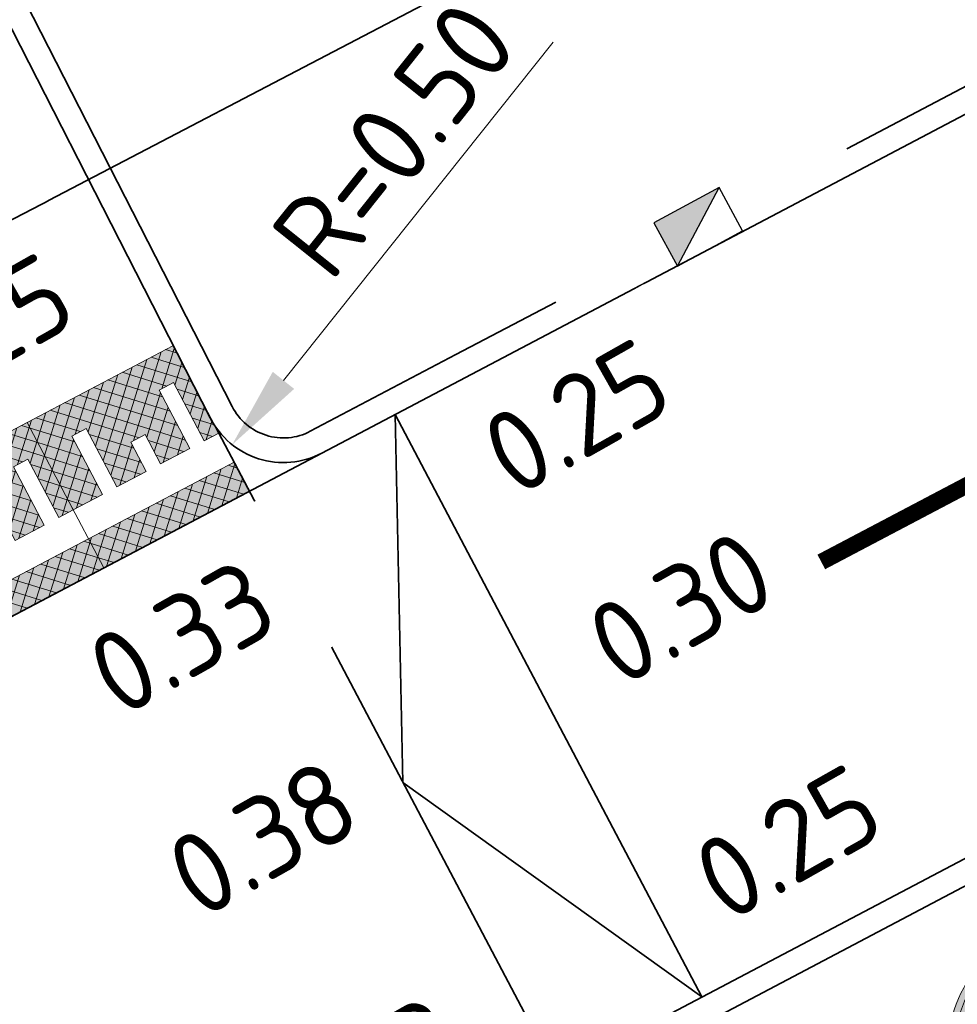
# Model space of a CAD drawing. Header units: metres. Extents: x 109063 to 109671, y 521086 to 521391.
# Tile 16 of 85: x 109175.45 to 109181.14, y 521221.3 to 521227.28. Entities that reach past the tile are written whole.
import ezdxf
from ezdxf.lldxf.tags import DXFTag

# ---------------------------------------------------------------- set-up
doc = ezdxf.new("R2010")
doc.units = ezdxf.units.M
doc.header["$PDMODE"] = 2
doc.linetypes.add('VH-TROTTOIRBAND-SO', pattern=[15, 5, -2, 2, -2, 2, -2])
doc.linetypes.add('VW-30270_STREEP', pattern=[3, 0.3, -2.7])
for name, color, linetype, lineweight in [('N-WE-OV-KABEL_GROEP3-G', 130, 'OV-KABEL-SO', 35), ('N-WE-RI-HWA_KOLK_TROTTOIRKOLK-S-200', 150, 'Continuous', 25), ('N-WE-VH-KANTOPSLUITING_TROTTOIRBAND_130X150-G', 210, 'VH-TROTTOIRBAND-SO', 35), ('N-WE-VH-KANTVERHARDING_WEG-G', 4, 'Continuous', 35), ('N-WE-VW-MARKERING_LANGS_STREEP_30270-G', 7, 'VW-30270_STREEP', 13), ('N-WE-VW-VERKEERSTEKEN-S-200', 7, 'Continuous', 25), ('X-XX-AL-M', 7, 'Continuous', 18), ('X-XX-AL-T25', 7, 'Continuous', 25)]:
    doc.layers.add(name, color=color, linetype=linetype, lineweight=lineweight)
doc.layers.get('0').freeze()
doc.styles.add('NLCS-ISO-M200-T25', font='NLCS-ISO.ttf', dxfattribs={"height": 0.5})
doc.styles.get("Standard").update_dxf_attribs({"font": 'isocpeur.ttf'})
tags = doc.linetypes.add('OV-KABEL-SO', pattern='A,4,-1,[103,NLCS.SHX,S=0.75,R=0,X=0,Y=0],-1,4,-1.5,["0V",Standard,S=1,R=0,X=0,Y=-0.5],-3', length=14.5).pattern_tags.tags
tags[18] = DXFTag(74, 10)
doc.dimstyles.new('NLCS-M200-T25-PIJL_L2_H2', dxfattribs={"dimscale": 0.2, "dimtxt": 2.5, "dimasz": 2.5, "dimexe": 2, "dimexo": 2, "dimgap": 0.7, "dimtad": 1, "dimzin": 0, "dimdsep": 46, "dimtxsty": 'NLCS-ISO-M200-T25', "dimcen": 0, "dimdle": 2, "dimclrd": 256, "dimclre": 256, "dimclrt": 256, "dimazin": 0, "dimtfac": 1, "dimtdec": 3, "dimtofl": 0, "dimtmove": 0, "dimatfit": 3, "dimfxl": 2, "dimfxlon": 1, "dimtfillclr": 256, "dimtolj": 1, "dimtzin": 0, "dimlwd": -1, "dimlwe": -1, "dimarcsym": 0})
pattern_1 = [(45, (0.001712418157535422, 2.932384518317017e-06), (-0.04949747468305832, 0.04949747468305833), []), (135, (0.001712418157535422, 2.932384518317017e-06), (-0.04949747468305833, -0.04949747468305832), [])]

# ---------------------------------------------------------------- blocks, each defined once
blk = doc.blocks.new('*D254')
at = {"layer": 'Defpoints', "color": 0, "transparency": 16777216}
for p in [(109177.0479702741, 521225.0917853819), (109176.736258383, 521224.7008433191)]:
    blk.add_point(p, dxfattribs=at)
at = {"layer": 'X-XX-AL-M', "transparency": 16777216}
blk.add_line((109178.6875748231, 521227.1481406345), (109177.0479702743, 521225.0917853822), dxfattribs=at)
blk.add_solid([(109176.9828132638, 521225.1437373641), (109177.1131272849, 521225.0398334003), (109176.736258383, 521224.7008433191)], dxfattribs=at)
at = {"layer": 'X-XX-AL-M', "transparency": 16777216, "insert": (109177.7186936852, 521226.5585693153), "char_height": 0.5, "attachment_point": 5, "rotation": 51.43340941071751, "style": 'NLCS-ISO-M200-T25', "bg_fill": 3, "box_fill_scale": 1.1, "bg_fill_color": 256, "bg_fill_true_color": 13158600, "bg_fill_transparency": 0}
blk.add_mtext('\\A1;R=0.50', dxfattribs=at)
blk = doc.blocks.new('SRI-KOLK_TROTTOIR-SO')
blk.add_hatch(color=256).paths.add_polyline_path([(1.125000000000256, 1.499999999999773), (-1.124999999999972, 1.499999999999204), (-1.124999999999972, 5.684341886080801e-13)])
blk.add_line((-1.124999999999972, 0), (1.124999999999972, 1.499999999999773))
at = {"flags": 128}
blk.add_lwpolyline([(-1.124999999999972, 0), (1.124999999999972, 0), (1.124999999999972, 1.499999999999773), (-1.124999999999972, 1.499999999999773)], close=True, dxfattribs=at)
blk = doc.blocks.new('N-SVW-VERKEERSTEKEN_BORD_G12A-SO')
at = {"true_color": 0x007dc8}
h = blk.add_hatch(color=152, dxfattribs=at)
h.dxf.hatch_style = 1
h.paths.add_polyline_path([(3.356918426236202, 1.154815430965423), (3.546040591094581, 1.219875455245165, 0.5778775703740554), (-2.833352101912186, 2.456545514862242), (-2.682239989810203, 2.325529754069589, -0.5778775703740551)])
h = blk.add_hatch(color=152, dxfattribs=at)
h.dxf.hatch_style = 1
h.paths.add_polyline_path([(-3.35, 0, 1), (3.35, 0, 1)])
h.paths.add_polyline_path([(-0.05489022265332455, 1.663209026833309), (-0.2368011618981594, 1.958814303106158, 0.2553060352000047), (-0.3137206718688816, 2.000828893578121), (-0.7132546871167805, 2.000828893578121), (-0.6119572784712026, 2.237174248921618, -0.3183027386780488), (-0.4769093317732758, 2.332838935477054), (-0.2574392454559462, 2.332838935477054), (-0.2574392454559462, 2.546676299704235), (-0.5331907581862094, 2.546676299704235, 0.3213273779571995), (-0.7639033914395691, 2.411628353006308), (-1.157804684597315, 1.528161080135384), (-1.287219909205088, 1.550646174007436), (-1.287219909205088, 1.719490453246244, 0.1068023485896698), (-1.664245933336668, 1.651943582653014), (-1.591112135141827, 1.494364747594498, 0.6710616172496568), (-1.655304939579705, 0.2490095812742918, 0.9483494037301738), (-0.9608425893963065, 1.449348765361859), (-0.8201619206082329, 1.775726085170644), (-0.2524832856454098, 0.8483395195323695, 0.2610761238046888), (-0.09990620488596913, 0.7628435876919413), (0.5247306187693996, 0.7628435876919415, 0.9315490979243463), (1.903419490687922, 0.8585082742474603, 0.9228273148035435), (0.5303633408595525, 0.9710711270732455), (0.00124606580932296, 0.9710710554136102, -0.2552017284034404), (-0.12239129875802, 1.038572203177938), (-0.2236887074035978, 1.196151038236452), (-0.04952293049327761, 1.572598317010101, 0.2513456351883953)], flags=16)
h.paths.add_polyline_path([(-1.234402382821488, 1.333895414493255), (-1.443895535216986, 0.8789584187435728, 1), (-1.254757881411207, 0.7918627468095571), (-1.045264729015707, 1.246799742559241, -0.8633696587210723), (-1.520287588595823, 0.4252713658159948, -0.929508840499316)], flags=0)
h.paths.add_polyline_path([(0.5190978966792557, 2.000828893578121), (1.717722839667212, 2.000828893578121), (1.717722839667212, 1.719490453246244), (1.16621981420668, 1.719490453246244, 0.1366086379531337), (0.7054305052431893, 1.559138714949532, -0.4856487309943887), (0.5866447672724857, 1.584396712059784), (0.4433471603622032, 1.890461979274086, -0.5265277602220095)], flags=16)
h.paths.add_polyline_path([(-0.5556418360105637, 0.04230770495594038), (-0.3305959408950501, 0.04254207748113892), (-0.3305959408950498, -0.1149909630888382), (-0.5275580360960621, -0.1149909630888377, 0.3458606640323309), (-0.6513101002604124, -0.1901433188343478), (-0.7413954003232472, -0.4301486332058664), (0.564113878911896, -0.4301486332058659), (0.6372934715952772, -0.2725697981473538), (0.4122135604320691, -0.2725697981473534, -1), (0.4122135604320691, -0.1149909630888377), (0.9917886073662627, -0.1149909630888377), (0.9917886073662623, -0.2725697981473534), (0.8060919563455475, -0.2725697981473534), (0.6823094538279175, -0.5482984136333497), (0.8904911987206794, -0.9534422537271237, -0.3180092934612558), (1.737378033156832, -1.177270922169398, -0.4761740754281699), (1.514794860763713, -2.321085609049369, -0.5293484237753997), (0.4009481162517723, -1.735657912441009), (0.04077446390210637, -1.735657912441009), (-0.8539353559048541, -0.7452605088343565), (-0.9327247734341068, -0.975973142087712, -0.427470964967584), (-0.5950982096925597, -2.017348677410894, -0.4733002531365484), (-1.738981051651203, -2.240034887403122, -0.7942654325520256), (-1.079015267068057, -0.9196917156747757), (-0.8089193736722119, -0.148787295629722, -0.3343475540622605)], flags=16)
h.paths.add_polyline_path([(1.689078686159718, 0.8832194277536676, -0.929508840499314), (0.7441778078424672, 0.7628435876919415), (1.245032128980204, 0.7628435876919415, 1), (1.245032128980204, 0.9710711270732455), (0.7441778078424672, 0.9710711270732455, -0.8633696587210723)], flags=0)
h.paths.add_polyline_path([(-0.7864113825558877, -0.5820489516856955), (0.4909800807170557, -0.5820489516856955), (0.06330535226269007, -1.527430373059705)], flags=0)
h.paths.add_polyline_path([(-1.135296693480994, -1.07727055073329), (-1.332258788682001, -1.634360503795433, 1.053204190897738), (-1.180312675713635, -1.679376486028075), (-0.988983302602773, -1.12791925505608, -0.5422541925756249), (-0.8795759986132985, -2.11751120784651, -0.6326380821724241), (-1.855575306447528, -1.6568455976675, -0.4799026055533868)], flags=0)
h.paths.add_polyline_path([(0.5979102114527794, -0.7283623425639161), (0.7498105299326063, -1.020989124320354, 0.2341669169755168), (0.4009481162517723, -1.578079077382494), (0.2096187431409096, -1.578079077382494)], flags=0)
h.paths.add_polyline_path([(0.8229901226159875, -1.167302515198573), (1.036804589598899, -1.578079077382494), (0.564113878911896, -1.578079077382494, -0.2160576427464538)], flags=0)
h.paths.add_polyline_path([(0.9636707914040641, -1.094122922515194, -0.5642606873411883), (1.744430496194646, -1.74783627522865, -0.3964878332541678), (1.099204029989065, -2.250804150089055, -0.3501344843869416), (0.564113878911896, -1.735657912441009), (1.166219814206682, -1.735657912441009, 0.5661508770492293), (1.233766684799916, -1.623095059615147)], flags=0)
at = {"true_color": 0xffffff}
h = blk.add_hatch(color=7, dxfattribs=at)
h.dxf.hatch_style = 1
h.paths.add_polyline_path([(-2.682239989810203, 2.325529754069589), (-2.531127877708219, 2.194513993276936, -0.5778775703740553), (3.167796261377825, 1.089755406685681), (3.356918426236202, 1.154815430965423, 0.5778775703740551)])
at = {"true_color": 0x007dc8}
h = blk.add_hatch(color=152, dxfattribs=at)
h.dxf.hatch_style = 1
h.paths.add_polyline_path([(-2.682239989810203, 2.325529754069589), (-2.833352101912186, 2.456545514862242, 0.1804943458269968), (-3.75, 0, 0.4142135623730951), (0, -3.75), (0, -3.55, -0.4142135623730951), (-3.55, 0, -0.1804943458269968)])
at = {"true_color": 0xffffff}
h = blk.add_hatch(color=7, dxfattribs=at)
h.dxf.hatch_style = 1
h.paths.add_polyline_path([(-0.05489022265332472, 1.663209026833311), (-0.2368011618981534, 1.958814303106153, 0.2553060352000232), (-0.3137206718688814, 2.000828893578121), (-0.713254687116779, 2.00082889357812), (-0.6119572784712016, 2.237174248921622, -0.3183027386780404), (-0.4769093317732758, 2.332838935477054), (-0.257439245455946, 2.332838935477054), (-0.257439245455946, 2.546676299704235), (-0.5331907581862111, 2.546676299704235, 0.3213273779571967), (-0.7639033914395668, 2.411628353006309), (-1.157804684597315, 1.528161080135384), (-1.287219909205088, 1.550646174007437), (-1.287219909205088, 1.719490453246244, 0.1068023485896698), (-1.664245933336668, 1.651943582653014), (-1.591112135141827, 1.494364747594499, 0.671061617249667), (-1.65530493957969, 0.2490095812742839, 0.9483494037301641), (-0.9608425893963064, 1.449348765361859), (-0.8201619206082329, 1.775726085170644), (-0.2518065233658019, 0.8472428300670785, 0.2591533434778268), (-0.09990620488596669, 0.7628435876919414), (0.5247306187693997, 0.7628435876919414, 0.9315490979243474), (1.903419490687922, 0.8585082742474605, 0.9228273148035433), (0.5303633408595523, 0.9710711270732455), (0.001391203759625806, 0.9710711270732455, -0.2554646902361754), (-0.1223912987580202, 1.038572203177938), (-0.2236887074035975, 1.196151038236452), (-0.04925750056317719, 1.573177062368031, 0.2495832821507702)])
h.paths.add_polyline_path([(-1.520287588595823, 0.425271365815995, -0.9295088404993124), (-1.234402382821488, 1.333895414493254), (-1.443895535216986, 0.8789584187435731, 1), (-1.254757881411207, 0.7918627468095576), (-1.045264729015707, 1.246799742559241, -0.8633696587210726)], flags=16)
h.paths.add_polyline_path([(1.689078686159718, 0.8832194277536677, -0.9295088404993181), (0.744177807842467, 0.7628435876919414), (1.245032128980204, 0.7628435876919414, 1), (1.245032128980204, 0.9710711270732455), (0.744177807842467, 0.9710711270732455, -0.8633696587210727)], flags=16)
h = blk.add_hatch(color=7, dxfattribs=at)
h.dxf.hatch_style = 1
h.paths.add_polyline_path([(-3.35, 0, -0.1804943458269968), (-2.531127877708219, 2.194513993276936), (-2.682239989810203, 2.325529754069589, 0.1804943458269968), (-3.55, 0, 0.4142135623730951), (0, -3.55), (0, -3.35, -0.4142135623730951)])
h = blk.add_hatch(color=7, dxfattribs=at)
h.dxf.hatch_style = 1
h.paths.add_polyline_path([(1.166219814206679, 1.719490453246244), (1.717722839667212, 1.719490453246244), (1.717722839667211, 2.000828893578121), (0.5190978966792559, 2.000828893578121, 0.5721557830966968), (0.4481691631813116, 1.880162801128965), (0.5866447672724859, 1.584396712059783, 0.4363209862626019), (0.6951614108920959, 1.551910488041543, -0.1401265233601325)])
at = {"true_color": 0x007dc8}
h = blk.add_hatch(color=152, dxfattribs=at)
h.dxf.hatch_style = 1
h.paths.add_polyline_path([(-1.045264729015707, 1.246799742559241), (-1.254757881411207, 0.7918627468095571, -1), (-1.443895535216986, 0.8789584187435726), (-1.234402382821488, 1.333895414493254, 0.9295088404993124), (-1.520287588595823, 0.425271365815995, 0.8633696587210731)])
h = blk.add_hatch(color=152, dxfattribs=at)
h.dxf.hatch_style = 1
h.paths.add_polyline_path([(3.75, 0, 0.08302223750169), (3.546040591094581, 1.219875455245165), (3.356918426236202, 1.154815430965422, -0.08302223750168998), (3.55, 0, -0.4142135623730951), (0, -3.55), (0, -3.75, 0.4142135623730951)])
h = blk.add_hatch(color=152, dxfattribs=at)
h.dxf.hatch_style = 1
h.paths.add_polyline_path([(0.744177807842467, 0.9710711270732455), (1.245032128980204, 0.9710711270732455, -1), (1.245032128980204, 0.7628435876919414), (0.744177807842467, 0.7628435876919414, 0.9295088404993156), (1.689078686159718, 0.8832194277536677, 0.8633696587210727)])
at = {"true_color": 0xffffff}
h = blk.add_hatch(color=7, dxfattribs=at)
h.dxf.hatch_style = 1
h.paths.add_polyline_path([(3.356918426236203, 1.154815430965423), (3.167796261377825, 1.08975540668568, -0.08302223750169), (3.35, 0, -0.4142135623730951), (0, -3.35), (0, -3.55, 0.4142135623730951), (3.55, 0, 0.08302223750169)])
h = blk.add_hatch(color=7, dxfattribs=at)
h.dxf.hatch_style = 1
h.paths.add_polyline_path([(0.6823094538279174, -0.5482984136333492), (0.8060919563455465, -0.2725697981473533), (0.9917886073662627, -0.2725697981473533), (0.9917886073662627, -0.1149909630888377), (0.412213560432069, -0.1149909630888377, 1), (0.412213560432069, -0.2725697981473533), (0.6372934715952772, -0.2725697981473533), (0.5641138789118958, -0.4301486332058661), (-0.7413954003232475, -0.4301486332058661), (-0.6513101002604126, -0.190143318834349, -0.3458606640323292), (-0.5275580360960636, -0.1149909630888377), (-0.3305959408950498, -0.1149909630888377), (-0.3305959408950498, 0.04254207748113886), (-0.5556418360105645, 0.04230770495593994, 0.3343475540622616), (-0.8089193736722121, -0.1487872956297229), (-1.079015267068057, -0.9196917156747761, 0.7942654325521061), (-1.738981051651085, -2.240034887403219, 0.4733002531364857), (-0.5950982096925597, -2.017348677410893, 0.427470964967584), (-0.932724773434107, -0.9759731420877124), (-0.853935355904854, -0.7452605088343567), (0.04077446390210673, -1.735657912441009), (0.4009481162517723, -1.735657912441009, 0.5293484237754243), (1.514794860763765, -2.321085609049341, 0.4761740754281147), (1.73737803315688, -1.177270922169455, 0.3180092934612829), (0.8904911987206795, -0.9534422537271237)])
h.paths.add_polyline_path([(-0.7864113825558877, -0.5820489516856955), (0.4909800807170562, -0.5820489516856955), (0.06330535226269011, -1.527430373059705)], flags=16)
h.paths.add_polyline_path([(-0.9889833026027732, -1.127919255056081, -0.5422541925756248), (-0.8795759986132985, -2.117511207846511, -0.6326380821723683), (-1.855575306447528, -1.656845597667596, -0.479902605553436), (-1.135296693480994, -1.07727055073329), (-1.332258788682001, -1.634360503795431, 1.053204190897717), (-1.180312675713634, -1.679376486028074)], flags=16)
h.paths.add_polyline_path([(0.5979102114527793, -0.7283623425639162), (0.7498105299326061, -1.020989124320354, 0.2341669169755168), (0.4009481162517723, -1.578079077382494), (0.2096187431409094, -1.578079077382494)], flags=16)
h.paths.add_polyline_path([(0.822990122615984, -1.167302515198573), (1.036804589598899, -1.578079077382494), (0.5641138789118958, -1.578079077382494, -0.2160576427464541)], flags=16)
h.paths.add_polyline_path([(0.5641138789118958, -1.735657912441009), (1.166219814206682, -1.735657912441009, 0.566150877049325), (1.233766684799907, -1.623095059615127), (0.9636707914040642, -1.094122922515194, -0.5642606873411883), (1.744430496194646, -1.74783627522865, -0.3964878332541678), (1.099204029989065, -2.250804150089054, -0.3501344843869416)], flags=16)
at = {"true_color": 0x007dc8}
h = blk.add_hatch(color=152, dxfattribs=at)
h.dxf.hatch_style = 1
h.paths.add_polyline_path([(-0.7864113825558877, -0.5820489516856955), (0.06330535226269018, -1.527430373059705), (0.490980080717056, -0.5820489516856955)])
h = blk.add_hatch(color=152, dxfattribs=at)
h.dxf.hatch_style = 1
h.paths.add_polyline_path([(0.2096187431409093, -1.578079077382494), (0.4009481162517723, -1.578079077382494, -0.2341669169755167), (0.7498105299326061, -1.020989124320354), (0.5979102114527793, -0.7283623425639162)])
h = blk.add_hatch(color=152, dxfattribs=at)
h.dxf.hatch_style = 1
h.paths.add_polyline_path([(-1.332258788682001, -1.634360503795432), (-1.135296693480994, -1.07727055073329, 0.479902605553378), (-1.855575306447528, -1.656845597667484, 0.6326380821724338), (-0.8795759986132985, -2.117511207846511, 0.5422541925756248), (-0.9889833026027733, -1.12791925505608), (-1.180312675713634, -1.679376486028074, -1.053204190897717)])
h = blk.add_hatch(color=152, dxfattribs=at)
h.dxf.hatch_style = 1
h.paths.add_polyline_path([(1.744430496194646, -1.74783627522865, 0.5642606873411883), (0.9636707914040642, -1.094122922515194), (1.233766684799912, -1.623095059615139, -0.5661508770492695), (1.166219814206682, -1.735657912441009), (0.5641138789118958, -1.735657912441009, 0.3501344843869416), (1.099204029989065, -2.250804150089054, 0.3964878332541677)])
h = blk.add_hatch(color=152, dxfattribs=at)
h.dxf.hatch_style = 1
h.paths.add_polyline_path([(1.036804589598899, -1.578079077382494), (0.8229901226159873, -1.167302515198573, 0.2160576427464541), (0.5641138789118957, -1.578079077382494)])
at = {"color": 7, "lineweight": 0, "true_color": 0xffffff}
for points in [[(0.5303633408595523, 0.9710711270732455, -0.9228273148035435), (1.903419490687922, 0.8585082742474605, -0.931549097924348), (0.5247306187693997, 0.7628435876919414), (-0.09990620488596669, 0.7628435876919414, -0.2591533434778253), (-0.2518065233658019, 0.8472428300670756), (-0.8201619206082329, 1.775726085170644), (-0.9608425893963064, 1.449348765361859, -0.9483494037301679), (-1.655304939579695, 0.2490095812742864, -0.6710616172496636), (-1.591112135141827, 1.494364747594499), (-1.664245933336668, 1.651943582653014, -0.1068023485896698), (-1.287219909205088, 1.719490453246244), (-1.287219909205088, 1.550646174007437), (-1.157804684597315, 1.528161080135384), (-0.7639033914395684, 2.411628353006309, -0.3213273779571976), (-0.5331907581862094, 2.546676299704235), (-0.257439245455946, 2.546676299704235), (-0.257439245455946, 2.332838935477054), (-0.4769093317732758, 2.332838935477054, 0.3183027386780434), (-0.6119572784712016, 2.237174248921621), (-0.7132546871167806, 2.000828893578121), (-0.3137206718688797, 2.000828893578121, -0.2655979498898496), (-0.2349541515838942, 1.955812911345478), (-0.05489022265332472, 1.663209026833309, -0.2495832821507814), (-0.04925750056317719, 1.573177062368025), (-0.2236887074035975, 1.196151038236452), (-0.1223912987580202, 1.038572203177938, 0.2554646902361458), (0.001391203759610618, 0.9710711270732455)], [(1.717722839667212, 2.000828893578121), (0.5190978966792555, 2.000828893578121, 0.5265277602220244), (0.4433471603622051, 1.890461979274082), (0.5866447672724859, 1.584396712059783, 0.4856487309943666), (0.7054305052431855, 1.559138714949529, -0.1366086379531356), (1.166219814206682, 1.719490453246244), (1.717722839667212, 1.719490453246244)], [(-1.045264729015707, 1.246799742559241, -0.8633696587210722), (-1.520287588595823, 0.425271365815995, -0.9295088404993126), (-1.234402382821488, 1.333895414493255), (-1.443895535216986, 0.8789584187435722, 0.9999999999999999), (-1.254757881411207, 0.7918627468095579)], [(0.744177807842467, 0.9710711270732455, -0.8633696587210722), (1.689078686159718, 0.8832194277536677, -0.9295088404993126), (0.744177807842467, 0.7628435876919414), (1.245032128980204, 0.7628435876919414, 0.9999999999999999), (1.245032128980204, 0.9710711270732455)], [(0.6823094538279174, -0.5482984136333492), (0.8060919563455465, -0.2725697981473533), (0.9917886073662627, -0.2725697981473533), (0.9917886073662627, -0.1149909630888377), (0.412213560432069, -0.1149909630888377, 0.9999999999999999), (0.412213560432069, -0.2725697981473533), (0.6372934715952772, -0.2725697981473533), (0.5641138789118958, -0.4301486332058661), (-0.7413954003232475, -0.4301486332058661), (-0.6513101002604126, -0.1901433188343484, -0.3458606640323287), (-0.5275580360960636, -0.1149909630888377), (-0.3305959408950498, -0.1149909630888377), (-0.3305959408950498, 0.04254207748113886), (-0.5556418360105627, 0.04230770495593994, 0.3343475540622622), (-0.8089193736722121, -0.1487872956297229), (-1.079015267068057, -0.9196917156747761, 0.7942654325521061), (-1.738981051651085, -2.240034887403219, 0.4733002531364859), (-0.5950982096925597, -2.017348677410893, 0.4274709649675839), (-0.932724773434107, -0.9759731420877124), (-0.853935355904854, -0.7452605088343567), (0.04077446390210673, -1.735657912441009), (0.4009481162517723, -1.735657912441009, 0.5293484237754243), (1.514794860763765, -2.321085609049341, 0.4761740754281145), (1.73737803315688, -1.177270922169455, 0.3180092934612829), (0.8904911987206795, -0.9534422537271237)], [(0.5979102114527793, -0.7283623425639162), (0.2096187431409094, -1.578079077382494), (0.4009481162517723, -1.578079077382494, -0.2341669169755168), (0.7498105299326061, -1.020989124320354)], [(-0.9889833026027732, -1.12791925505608, -0.5422541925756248), (-0.8795759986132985, -2.117511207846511, -0.6326380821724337), (-1.855575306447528, -1.656845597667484, -0.479902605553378), (-1.135296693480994, -1.07727055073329), (-1.332258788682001, -1.634360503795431, 1.053204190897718), (-1.180312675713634, -1.679376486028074)], [(0.9636707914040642, -1.094122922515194, -0.5642606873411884), (1.744430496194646, -1.74783627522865, -0.3964878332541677), (1.099204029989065, -2.250804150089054, -0.3501344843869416), (0.5641138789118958, -1.735657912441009), (1.166219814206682, -1.735657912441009, 0.5661508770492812), (1.233766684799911, -1.623095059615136)], [(1.036804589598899, -1.578079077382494), (0.8229901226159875, -1.167302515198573, 0.2160576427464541), (0.5641138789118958, -1.578079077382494)]]:
    blk.add_lwpolyline(points, format="xyb", close=True, dxfattribs=at)
blk.add_lwpolyline([(0.4909800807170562, -0.5820489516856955), (-0.7864113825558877, -0.5820489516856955), (0.06330535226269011, -1.527430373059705)], close=True, dxfattribs=at)
at = {"color": 152, "lineweight": 0, "true_color": 0x007dc8}
blk.add_circle((0, 0), 3.75, dxfattribs=at)
at = {"color": 7, "lineweight": 0, "true_color": 0xffffff}
for radius in [3.55, 3.35]:
    blk.add_circle((0, 0), radius, dxfattribs=at)
blk = doc.blocks.new('Prefab drempel 1000x1000')
at = {"lineweight": 0}
h = blk.add_hatch(dxfattribs=at)
h.set_pattern_fill('L45L135', color=256, scale=0.07, style=0)
h.set_pattern_definition(pattern_1)
h.paths.add_polyline_path([(1, 0.800002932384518), (1, 1.000002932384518), (0, 1.000002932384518), (-2.775557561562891e-17, 0.8000029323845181)])
h = blk.add_hatch(color=254)
h.dxf.hatch_style = 1
h.paths.add_polyline_path([(1, 0.800002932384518), (1, 1.000002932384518), (0, 1.000002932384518), (0, 0.8000029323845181)])
h.paths.add_polyline_path([(1, 2.932384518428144e-06), (1, 0.6000029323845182), (0.8, 0.6000029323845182), (0.8, 0.2000029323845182), (0.7, 0.2000029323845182), (0.7, 0.6000029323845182), (0.4999999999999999, 0.6000029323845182), (0.4999999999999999, 0.4000029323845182), (0.4, 0.4000029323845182), (0.4, 0.6000029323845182), (0.1999999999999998, 0.6000029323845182), (0.1999999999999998, 0.2000029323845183), (0.1000000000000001, 0.2000029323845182), (0.1000000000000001, 0.6000029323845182), (0, 0.6000029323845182), (0, 2.932384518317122e-06)])
h = blk.add_hatch(dxfattribs=at)
h.set_pattern_fill('L45L135', color=256, scale=0.07, style=2)
h.set_pattern_definition(pattern_1)
h.paths.add_polyline_path([(1, 2.932384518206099e-06), (0.9999999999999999, 0.6000029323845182), (0.8000000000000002, 0.6000029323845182), (0.8000000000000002, 0.2000029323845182), (0.7, 0.2000029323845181), (0.7, 0.6000029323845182), (0.4999999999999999, 0.6000029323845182), (0.4999999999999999, 0.4000029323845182), (0.4, 0.4000029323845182), (0.4, 0.6000029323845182), (0.2, 0.6000029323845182), (0.2, 0.2000029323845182), (0.09999999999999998, 0.2000029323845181), (0.1000000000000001, 0.6000029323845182), (0, 0.6000029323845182), (0, 2.932384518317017e-06)])
for p, q in [((1, 1.000002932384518), (0, 1.000002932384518)), ((0, 2.932384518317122e-06), (0, 1.000002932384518)), ((1, -7.347629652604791e-17), (1, 1.000002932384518)), ((1, 0.800002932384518), (0, 0.8000029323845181)), ((0.09999999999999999, 0.6000029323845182), (0, 0.6000029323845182)), ((0.1, 0.2000029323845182), (0.1, 0.6000029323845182)), ((0.2, 0.2000029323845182), (0.2, 0.6000029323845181)), ((0.4, 0.6000029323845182), (0.2, 0.6000029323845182)), ((0.4, 0.4000029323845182), (0.4, 0.6000029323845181)), ((0.4999999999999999, 0.4000029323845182), (0.4999999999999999, 0.6000029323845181)), ((0.7, 0.6000029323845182), (0.5, 0.6000029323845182)), ((0.7, 0.2000029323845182), (0.7, 0.6000029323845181)), ((0.8, 0.2000029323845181), (0.8, 0.6000029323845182)), ((1, 0.6000029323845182), (0.8000000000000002, 0.6000029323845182)), ((1, 0.4000029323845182), (1, 0.6000029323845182)), ((0.4999999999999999, 0.4000029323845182), (0.4, 0.4000029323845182)), ((0.2, 0.2000029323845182), (0.1, 0.2000029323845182)), ((0.8, 0.2000029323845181), (0.7, 0.2000029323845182)), ((1, 2.932384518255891e-06), (0, 2.932384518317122e-06))]:
    blk.add_line(p, q, dxfattribs=at)

msp = doc.modelspace()

# ---------------------------------------------------------------- linework, layer by layer
at = {"layer": 'N-WE-VH-KANTOPSLUITING_TROTTOIRBAND_130X150-G', "flags": 128}
msp.add_lwpolyline([(109178.3459975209, 521220.5197399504), (109209.1546649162, 521236.7523619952), (109218.0013065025, 521241.4135240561), (109218.0586672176, 521241.4437465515)], dxfattribs=at)
at = {"layer": 'N-WE-VH-KANTVERHARDING_WEG-G'}
msp.add_lwpolyline([(109137.971343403, 521240.278690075), (109134.9887209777, 521237.3929670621, 0.0266060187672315), (109127.754194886, 521244.2898742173), (109133.3123992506, 521250.9492642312, -0.1012451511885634), (109134.8791121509, 521252.1994076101), (109147.1283210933, 521258.4475161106, -0.3302105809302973), (109154.1757368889, 521257.2653756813, -0.07378496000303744), (109174.8964722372, 521228.2056986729), (109176.6026675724, 521224.8643969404, 0.4179681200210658), (109177.2810406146, 521224.649430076), (109216.0668224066, 521245.0850736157), (109216.6842473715, 521245.4103855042, 0.4249977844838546), (109217.8868912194, 521249.5593272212), (109217.3645875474, 521250.4681693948), (109220.4654127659, 521252.2245972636), (109221.1347327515, 521251.0429692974, 0.4053219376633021), (109225.1434763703, 521249.8674250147), (109232.5505613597, 521253.7701063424)], format="xyb", dxfattribs=at)
at = {"layer": 'N-WE-VH-KANTVERHARDING_WEG-G', "flags": 128}
msp.add_lwpolyline([(109117.1889666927, 521183.5978220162), (109116.5783385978, 521184.7714578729, -0.412697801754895), (109117.8412536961, 521188.8102502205), (109209.0847438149, 521236.8850685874), (109217.9313854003, 521241.5462306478), (109218.8734567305, 521242.0425938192, -0.4035109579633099), (109222.872944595, 521240.8832718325), (109223.5519866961, 521239.7016946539), (109226.817331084, 521241.5782595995)], format="xyb", dxfattribs=at)
at = {"layer": 'N-WE-VH-KANTVERHARDING_WEG-G'}
msp.add_lwpolyline([(109171.9723453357, 521221.8523503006), (109177.2810406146, 521224.649430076)], dxfattribs=at)
at = {"layer": 'N-WE-VW-MARKERING_LANGS_STREEP_30270-G', "ltscale": 5, "const_width": 0.1}
msp.add_lwpolyline([(109180.3164214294, 521223.9880997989), (109233.5510093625, 521252.036601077)], dxfattribs=at)

# ---------------------------------------------------------------- block references
at = {"layer": 'N-WE-RI-HWA_KOLK_TROTTOIRKOLK-S-200', "xscale": 0.2, "yscale": 0.2, "zscale": 0.2, "rotation": 28.50419018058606}
msp.add_blockref('SRI-KOLK_TROTTOIR-SO', (109179.640491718, 521225.8925892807), dxfattribs=at)
at = {"layer": 'N-WE-VW-VERKEERSTEKEN-S-200', "xscale": 0.2, "yscale": 0.2, "zscale": 0.2, "rotation": 301.0534278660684}
msp.add_blockref('N-SVW-VERKEERSTEKEN_BORD_G12A-SO', (109181.8409574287, 521221.0425690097), dxfattribs=at)

# ---------------------------------------------------------------- next in the draw order: dimensions: what is measured, and where the dimension line sits
at = {"layer": 'X-XX-AL-M'}
dim = msp.add_radius_dim(center=(109177.0479702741, 521225.0917853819), mpoint=(109176.736258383, 521224.7008433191), dimstyle='NLCS-M200-T25-PIJL_L2_H2', override={"dimpost": 'R=<>', "dimtfill": 1}, dxfattribs=at)
dim.commit()
dim.dimension.update_dxf_attribs({"geometry": '*D254', "text_midpoint": (109178.0236284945, 521226.31543404), "dimtype": 164})

# ---------------------------------------------------------------- next in the draw order: linework, layer by layer
at = {"layer": 'N-WE-VH-KANTOPSLUITING_TROTTOIRBAND_130X150-G', "flags": 128}
msp.add_lwpolyline([(109175.4809160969, 521227.3909939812), (109176.7362583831, 521224.9326134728, 0.4179681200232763), (109177.2111195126, 521224.7821366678), (109178.0958350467, 521225.2482799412), (109193.6625120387, 521233.450127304), (109195.3422266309, 521234.3351435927)], format="xyb", dxfattribs=at)
at = {"layer": 'N-WE-VH-KANTVERHARDING_WEG-G', "flags": 128}
for points in [[(109177.7263129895, 521224.8840373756), (109179.5908758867, 521221.3451945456)], [(109177.7263129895, 521224.8840373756), (109177.7738839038, 521222.6484751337), (109179.5908758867, 521221.3451945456)], [(109176.635254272, 521224.8095346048), (109178.7061652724, 521220.8790538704)]]:
    msp.add_lwpolyline(points, dxfattribs=at)

# ---------------------------------------------------------------- next in the draw order: texts
at = {"layer": 'X-XX-AL-T25', "char_height": 0.4999999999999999, "attachment_point": 1, "rotation": 29.51484432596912, "style": 'NLCS-ISO-M200-T25', "bg_fill": 3, "box_fill_scale": 1.5, "bg_fill_color": 256, "bg_fill_transparency": 0}
for s, width, insert in [('0.25', 1.074703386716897, (109174.5817492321, 521225.3260293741, -0.1845)), ('0.25', 1.074703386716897, (109178.207381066, 521224.8059468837, -0.1845)), ('0.25', 0.7148305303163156, (109179.4929420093, 521222.2189881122)), ('0.33', 0.7148305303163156, (109176.9387849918, 521220.8092536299))]:
    msp.add_mtext_dynamic_manual_height_columns(s, width=width, gutter_width=2.5, heights=[0], dxfattribs=dict(at, insert=insert))

# ---------------------------------------------------------------- next in the draw order: block references
at = {"layer": 'N-WE-VH-KANTVERHARDING_WEG-G', "rotation": 207.7842239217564}
for p in [(109176.3754582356, 521225.3026081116), (109175.490748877, 521224.8364650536)]:
    msp.add_blockref('Prefab drempel 1000x1000', p, dxfattribs=at)

# ---------------------------------------------------------------- next in the draw order: texts
at = {"layer": 'X-XX-AL-T25', "insert": (109178.8458648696, 521223.6489818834), "char_height": 0.4999999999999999, "attachment_point": 1, "rotation": 29.51484432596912, "style": 'NLCS-ISO-M200-T25', "bg_fill": 3, "box_fill_scale": 1.5, "bg_fill_color": 256, "bg_fill_transparency": 0}
msp.add_mtext_dynamic_manual_height_columns('0.30', width=0.8701933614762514, gutter_width=2.5, heights=[0], dxfattribs=at)
at = {"layer": 'X-XX-AL-T25', "insert": (109176.291707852, 521222.2392474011), "char_height": 0.4999999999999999, "attachment_point": 1, "rotation": 29.51484432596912, "style": 'NLCS-ISO-M200-T25', "bg_fill": 2}
msp.add_mtext_dynamic_manual_height_columns('0.38', width=0.8701933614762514, gutter_width=2.5, heights=[0], dxfattribs=at)

# ---------------------------------------------------------------- next in the draw order: texts
at = {"layer": 'X-XX-AL-T25', "insert": (109175.8097269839, 521223.4665081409, -0.1845), "char_height": 0.4999999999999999, "attachment_point": 1, "rotation": 29.51484432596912, "style": 'NLCS-ISO-M200-T25', "bg_fill": 2}
msp.add_mtext_dynamic_manual_height_columns('0.33', width=1.419805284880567, gutter_width=2.5, heights=[0], dxfattribs=at)

# ---------------------------------------------------------------- next in the draw order: linework, layer by layer
at = {"layer": 'N-WE-OV-KABEL_GROEP3-G', "flags": 128}
msp.add_lwpolyline([(109330.4528896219, 521257.7841513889), (109330.1923178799, 521258.942887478), (109327.1678141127, 521258.2636682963), (109308.9325203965, 521260.6331105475), (109302.7783485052, 521255.014229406), (109294.2036840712, 521262.8585178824), (109290.1440170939, 521265.7156762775), (109285.6644961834, 521267.6138018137), (109281.4633255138, 521268.4796679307), (109277.0250256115, 521268.557871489), (109268.4289671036, 521266.2950427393), (109258.7412737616, 521261.9771675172), (109255.8111394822, 521267.9190283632), (109233.1594822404, 521256.2840972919), (109139.4577423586, 521207.2678665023)], dxfattribs=at)

doc.saveas('drawing.dxf')
